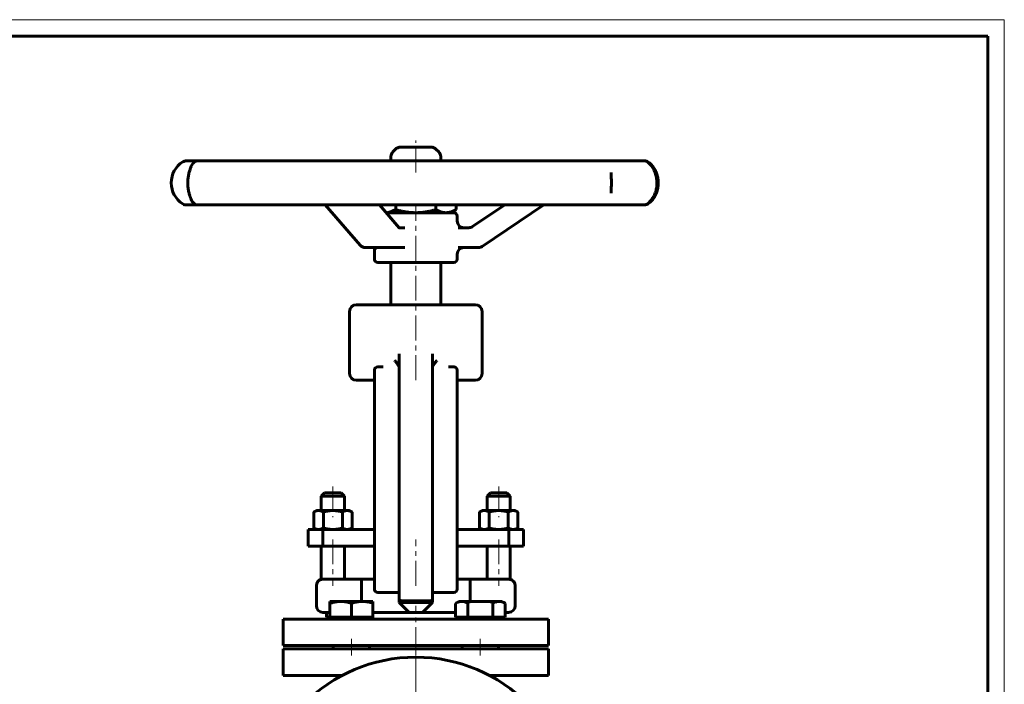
# Model space of a CAD drawing. Header units: millimetres. Extents: x 0 to 594, y 0 to 420.
# Tile 6 of 6: x 297 to 594, y 220 to 420. Entities that reach past the tile are written whole.
import ezdxf

# ---------------------------------------------------------------- set-up
doc = ezdxf.new("R2010")
doc.units = ezdxf.units.MM
for name, pattern in [('K5LT-1', [0]), ('K5LT_AXLED', [12, 7.5, -1.5, 1.5, -1.5]), ('K5LT_BASIC', [0]), ('K5LT_THIN', [0])]:
    doc.linetypes.add(name, pattern=pattern)
doc.layers.add('Системный слой (1)', color=251, linetype='Continuous', true_color=0x6c6c6c)

# ---------------------------------------------------------------- blocks, each defined once
blk = doc.blocks.new('U16')
at = {"layer": 'Системный слой (1)', "color": 143, "linetype": 'K5LT_BASIC', "lineweight": 60, "true_color": 0x33acca}
for p, q in [((376.49, 222.31), (394.3, 222.31)), ((438.67, 222.31), (456.49, 222.31))]:
    blk.add_line(p, q, dxfattribs=at)
blk = doc.blocks.new('U17')
at = {"layer": 'Системный слой (1)', "color": 143, "linetype": 'K5LT_BASIC', "lineweight": 60, "true_color": 0x33acca}
for p, q in [((428.27, 315.27), (428.36, 315.24)), ((428.36, 315.24), (428.46, 315.19)), ((428.46, 315.19), (428.55, 315.14))]:
    blk.add_line(p, q, dxfattribs=at)
blk = doc.blocks.new('U18')
at = {"layer": 'Системный слой (1)', "color": 143, "linetype": 'K5LT_BASIC', "lineweight": 60, "true_color": 0x33acca}
for p, q in [((404.99, 346.81), (409.78, 346.81)), ((409.78, 346.81), (427.99, 346.81))]:
    blk.add_line(p, q, dxfattribs=at)
blk = doc.blocks.new('U19')
at = {"layer": 'Системный слой (1)', "color": 143, "linetype": 'K5LT_BASIC', "lineweight": 60, "true_color": 0x33acca}
for p, q in [((409.78, 361.81), (407.52, 361.81)), ((427.99, 361.81), (409.78, 361.81))]:
    blk.add_line(p, q, dxfattribs=at)
blk = doc.blocks.new('U20')
at = {"layer": 'Системный слой (1)', "color": 143, "linetype": 'K5LT_BASIC', "lineweight": 60, "true_color": 0x33acca}
for p, q in [((428.99, 359.3), (428.99, 360.81)), ((428.99, 347.81), (428.99, 349.3))]:
    blk.add_line(p, q, dxfattribs=at)
blk = doc.blocks.new('U21')
at = {"layer": 'Системный слой (1)', "color": 143, "linetype": 'K5LT_BASIC', "lineweight": 60, "true_color": 0x33acca}
for p, q in [((409.4, 362.24), (410.42, 362.75)), ((407.52, 361.81), (408.45, 361.93)), ((408.45, 361.93), (409.4, 362.24))]:
    blk.add_line(p, q, dxfattribs=at)
blk = doc.blocks.new('U25')
at = {"layer": 'Системный слой (1)', "color": 30, "linetype": 'K5LT_AXLED', "lineweight": 18, "true_color": 0xff8000}
for q in [(416.49, 229.81), (366.99, 180.31), (465.99, 180.31), (416.49, 130.81)]:
    blk.add_line((416.49, 180.31), q, dxfattribs=at)
blk = doc.blocks.new('U26')
at = {"color": 7, "linetype": 'K5LT_THIN', "lineweight": 18, "true_color": 0xffffff}
for p, q in [((0, 420), (594, 420)), ((594, 420), (594, 0))]:
    blk.add_line(p, q, dxfattribs=at)
at = {"color": 143, "linetype": 'K5LT_BASIC', "lineweight": 60, "true_color": 0x33acca}
for p, q in [((20, 415), (589, 415)), ((589, 415), (589, 5))]:
    blk.add_line(p, q, dxfattribs=at)

msp = doc.modelspace()

# ---------------------------------------------------------------- linework, layer by layer
at = {"layer": 'Системный слой (1)', "color": 30, "linetype": 'K5LT_AXLED', "lineweight": 18, "true_color": 0xff8000}
for p, q in [((416.485, 373.912), (416.485, 383.562)), ((416.485, 311.312), (416.485, 363.812)), ((391.485, 279.312), (391.485, 270.012)), ((441.485, 279.312), (441.485, 270.012)), ((391.485, 263.312), (391.485, 249.312)), ((416.485, 249.312), (416.485, 263.312)), ((441.485, 263.312), (441.485, 249.312)), ((416.485, 229.312), (416.485, 243.312)), ((397.04, 233.312), (397.04, 228.312)), ((416.485, 220.312), (416.485, 232.312)), ((435.931, 233.312), (435.931, 228.312))]:
    msp.add_line(p, q, dxfattribs=at)
at = {"layer": 'Системный слой (1)', "color": 143, "linetype": 'K5LT_BASIC', "lineweight": 60, "true_color": 0x33acca}
for p, q in [((410.399, 380.976), (409.571, 380.148)), ((421.157, 381.562), (411.814, 381.562)), ((422.571, 380.976), (423.399, 380.148)), ((347.843, 377.467), (347.286, 377.467)), ((350.938, 377.467), (347.843, 377.467)), ((359.777, 377.467), (350.8, 377.467)), ((368.442, 377.467), (359.777, 377.467)), ((384.702, 377.467), (368.442, 377.467)), ((397.09, 377.467), (384.702, 377.467)), ((416.908, 377.467), (397.09, 377.467)), ((408.985, 377.467), (408.985, 378.734)), ((430.181, 377.467), (416.908, 377.467)), ((423.985, 377.467), (423.985, 378.734)), ((449.018, 377.467), (430.181, 377.467)), ((460.135, 377.467), (449.018, 377.467)), ((473.674, 377.467), (460.135, 377.467)), ((480.089, 377.467), (473.674, 377.467)), ((485.23, 377.467), (480.089, 377.467)), ((485.472, 377.467), (484.198, 377.467)), ((475.42, 373.872), (475.42, 373.892)), ((475.419, 367.722), (475.419, 367.745)), ((347.286, 364.148), (347.843, 364.148)), ((347.843, 364.148), (350.8, 364.148)), ((350.8, 364.148), (359.777, 364.148)), ((351.634, 364.148), (351.7, 364.148)), ((359.777, 364.148), (368.442, 364.148)), ((368.442, 364.148), (384.702, 364.148)), ((384.702, 364.148), (397.09, 364.148)), ((399.735, 351.983), (389.153, 364.148)), ((397.09, 364.148), (416.908, 364.148)), ((411.456, 357.286), (405.487, 364.148)), ((410.423, 364.148), (410.423, 362.75)), ((416.908, 364.148), (430.181, 364.148)), ((422.547, 364.148), (422.547, 362.75)), ((426.985, 361.812), (428.61, 362.75)), ((428.61, 364.148), (428.61, 362.75)), ((430.181, 364.148), (449.018, 364.148)), ((433.617, 357.632), (443.293, 364.148)), ((436.535, 351.637), (455.114, 364.148)), ((449.018, 364.148), (460.135, 364.148)), ((460.135, 364.148), (473.674, 364.148)), ((473.674, 364.148), (480.089, 364.148)), ((480.089, 364.148), (485.23, 364.148)), ((484.198, 364.148), (485.472, 364.148)), ((413.134, 357.296), (411.447, 357.296)), ((432.518, 357.296), (429.294, 357.296)), ((432.518, 357.296), (432.518, 357.296)), ((401.244, 351.296), (410.182, 351.296)), ((403.856, 351.296), (403.985, 351.296)), ((403.985, 347.812), (403.985, 351.296)), ((410.182, 351.296), (413.134, 351.296)), ((429.294, 351.296), (434.334, 351.296)), ((430.378, 351.296), (430.985, 351.296)), ((434.334, 351.296), (435.418, 351.296)), ((408.985, 334.062), (408.985, 346.812)), ((423.985, 334.062), (423.985, 346.812)), ((434.485, 334.062), (398.485, 334.062)), ((396.485, 313.312), (396.485, 332.062)), ((436.485, 313.312), (436.485, 332.062)), ((411.485, 319.254), (411.485, 315.241)), ((411.485, 319.254), (411.485, 311.154)), ((421.485, 311.154), (421.485, 319.254)), ((406.654, 315.312), (404.985, 315.312)), ((427.985, 315.312), (426.316, 315.312)), ((403.985, 314.312), (403.985, 309.553)), ((403.985, 314.312), (403.985, 313.312)), ((428.985, 309.553), (428.985, 314.312)), ((398.485, 311.312), (401.985, 311.312)), ((401.985, 311.312), (403.985, 311.312)), ((403.985, 311.312), (403.985, 305.592)), ((403.985, 309.553), (403.985, 253.071)), ((411.485, 311.154), (411.485, 251.47)), ((421.485, 251.47), (421.485, 311.154)), ((428.985, 311.312), (430.985, 311.312)), ((428.985, 253.071), (428.985, 309.553)), ((430.985, 311.312), (434.485, 311.312)), ((403.985, 266.312), (403.985, 305.592)), ((388.985, 277.312), (387.985, 276.312)), ((387.985, 272.012), (387.985, 276.312)), ((387.985, 276.312), (391.485, 276.312)), ((393.985, 277.312), (388.985, 277.312)), ((391.485, 276.312), (394.985, 276.312)), ((393.985, 277.312), (394.985, 276.312)), ((394.985, 272.012), (394.985, 276.312)), ((438.985, 277.312), (437.985, 276.312)), ((437.985, 276.312), (441.485, 276.312)), ((437.985, 272.012), (437.985, 276.312)), ((443.985, 277.312), (438.985, 277.312)), ((441.485, 276.312), (444.985, 276.312)), ((443.985, 277.312), (444.985, 276.312)), ((444.985, 272.012), (444.985, 276.312)), ((386.485, 272.012), (385.712, 271.566)), ((385.712, 271.566), (385.712, 266.759)), ((386.485, 272.012), (387.155, 272.012)), ((387.155, 272.012), (391.485, 272.012)), ((388.598, 271.566), (388.598, 266.759)), ((391.485, 272.012), (395.815, 272.012)), ((394.372, 271.566), (394.372, 266.759)), ((395.815, 272.012), (396.485, 272.012)), ((396.485, 272.012), (397.259, 271.566)), ((397.259, 271.566), (397.259, 266.759)), ((436.485, 272.012), (435.712, 271.566)), ((435.712, 271.566), (435.712, 266.759)), ((436.485, 272.012), (437.155, 272.012)), ((437.155, 272.012), (441.485, 272.012)), ((438.598, 271.566), (438.598, 266.759)), ((441.485, 272.012), (445.815, 272.012)), ((444.372, 271.566), (444.372, 266.759)), ((445.815, 272.012), (446.485, 272.012)), ((446.485, 272.012), (447.259, 271.566)), ((447.259, 271.566), (447.259, 266.759)), ((383.985, 261.312), (383.985, 266.312)), ((383.985, 266.312), (388.475, 266.312)), ((386.485, 266.312), (385.712, 266.759)), ((388.475, 261.312), (388.475, 266.312)), ((388.475, 266.312), (403.985, 266.312)), ((396.485, 266.312), (397.259, 266.759)), ((428.985, 266.312), (444.495, 266.312)), ((436.485, 266.312), (435.712, 266.759)), ((444.495, 261.312), (444.495, 266.312)), ((444.495, 266.312), (448.985, 266.312)), ((446.485, 266.312), (447.259, 266.759)), ((448.985, 261.312), (448.985, 266.312)), ((383.985, 261.312), (388.475, 261.312)), ((387.985, 251.312), (387.985, 261.312)), ((388.475, 261.312), (403.985, 261.312)), ((394.985, 251.312), (394.985, 261.312)), ((403.985, 251.312), (403.985, 261.312)), ((428.985, 261.312), (444.495, 261.312)), ((437.985, 251.312), (437.985, 261.312)), ((444.495, 261.312), (448.985, 261.312)), ((444.985, 251.312), (444.985, 261.312)), ((403.985, 253.071), (403.985, 248.312)), ((428.985, 248.312), (428.985, 253.071)), ((388.485, 251.312), (387.985, 251.312)), ((400.093, 251.312), (388.485, 251.312)), ((400.093, 251.312), (400.093, 244.612)), ((400.093, 251.312), (403.985, 251.312)), ((411.485, 251.47), (411.485, 245.277)), ((421.485, 245.277), (421.485, 251.47)), ((428.985, 251.312), (432.877, 251.312)), ((432.877, 244.612), (432.877, 251.312)), ((444.485, 251.312), (432.877, 251.312)), ((444.985, 251.312), (444.485, 251.312)), ((386.485, 249.312), (386.485, 249.376)), ((386.485, 243.312), (386.485, 249.312)), ((404.985, 247.312), (411.485, 247.312)), ((421.485, 247.312), (427.985, 247.312)), ((446.485, 249.376), (446.485, 249.312)), ((446.485, 249.312), (446.485, 243.312)), ((390.54, 244.032), (390.54, 244.612)), ((393.79, 244.612), (390.54, 244.612)), ((390.54, 239.912), (390.54, 244.032)), ((400.29, 244.612), (393.79, 244.612)), ((397.04, 239.912), (397.04, 244.032)), ((403.54, 244.612), (400.29, 244.612)), ((403.54, 244.612), (403.54, 244.032)), ((403.54, 239.912), (403.54, 244.032)), ((411.485, 245.277), (411.485, 244.312)), ((411.485, 244.312), (412.485, 244.312)), ((411.485, 244.312), (414.485, 241.312)), ((412.485, 244.75), (420.485, 244.75)), ((420.485, 244.312), (412.485, 244.312)), ((421.485, 244.312), (418.485, 241.312)), ((421.485, 244.312), (420.485, 244.312)), ((421.485, 244.312), (421.485, 245.277)), ((428.425, 244.032), (429.431, 244.612)), ((428.425, 239.912), (428.425, 244.032)), ((430.302, 244.612), (429.431, 244.612)), ((435.931, 244.612), (430.302, 244.612)), ((432.178, 239.912), (432.178, 244.032)), ((441.56, 244.612), (435.931, 244.612)), ((439.683, 239.912), (439.683, 244.032)), ((442.431, 244.612), (441.56, 244.612)), ((443.436, 244.032), (442.431, 244.612)), ((443.436, 239.912), (443.436, 244.032)), ((388.485, 241.312), (390.54, 241.312)), ((389.534, 239.912), (389.534, 241.312)), ((414.485, 241.312), (403.54, 241.312)), ((418.485, 241.312), (414.485, 241.312)), ((428.425, 241.312), (418.485, 241.312)), ((443.436, 241.312), (444.485, 241.312)), ((376.485, 239.312), (456.485, 239.312)), ((376.485, 239.312), (376.485, 231.312)), ((390.54, 239.912), (389.534, 239.912)), ((390.54, 239.312), (390.54, 239.912)), ((393.79, 239.912), (390.54, 239.912)), ((397.04, 239.912), (393.79, 239.912)), ((400.29, 239.912), (397.04, 239.912)), ((403.54, 239.912), (400.29, 239.912)), ((403.54, 239.312), (403.54, 239.912)), ((430.302, 239.912), (428.425, 239.912)), ((429.431, 239.312), (429.431, 239.912)), ((432.178, 239.912), (430.302, 239.912)), ((435.931, 239.912), (432.178, 239.912)), ((439.683, 239.912), (435.931, 239.912)), ((441.56, 239.912), (439.683, 239.912)), ((443.436, 239.912), (441.56, 239.912)), ((442.431, 239.312), (442.431, 239.912)), ((456.485, 239.312), (456.485, 231.312)), ((376.485, 231.312), (456.485, 231.312)), ((376.485, 222.312), (376.485, 230.312)), ((376.485, 230.312), (456.485, 230.312)), ((391.54, 231.312), (391.54, 230.312)), ((402.54, 231.312), (402.54, 230.312)), ((430.431, 231.312), (430.431, 230.312)), ((441.431, 231.312), (441.431, 230.312)), ((456.485, 222.312), (456.485, 230.312))]:
    msp.add_line(p, q, dxfattribs=at)
msp.add_circle((416.485, 180.312), 47.5, dxfattribs=at)
for centre, radius, start, end in [((411.814, 379.562), 2, 90, 135), ((421.157, 379.562), 2, 45, 90), ((347.286, 375.467), 2, 90, 122.09058), ((350.8, 375.467), 2, 90, 156.14068), ((410.985, 378.734), 2, 135, 180), ((421.985, 378.734), 2, 0, 45), ((485.23, 375.467), 2, 52.19791, 90), ((485.472, 375.467), 2, 54.32397, 90), ((350.208, 370.807), 7.5, 122.09058, 237.90942), ((350.8, 366.148), 2, 203.85931, 270), ((347.286, 366.148), 2, 237.90942, 270), ((485.23, 366.148), 2, 270, 307.80081), ((485.472, 366.148), 2, 270, 305.67603), ((427.985, 360.812), 1, 0, 90), ((430.985, 359.296), 2, 180, 270), ((401.244, 353.296), 2, 221.01775, 270), ((430.985, 349.296), 2, 90, 180), ((435.418, 353.296), 2, 270, 303.95348), ((404.985, 347.812), 1, 180, 270), ((427.985, 347.812), 1, 270, 0), ((398.485, 332.062), 2, 90, 180), ((434.485, 332.062), 2, 0, 90), ((404.985, 314.312), 1, 90, 180), ((427.985, 314.312), 1, 0, 90), ((427.985, 314.312), 1, 72.15694, 90), ((398.485, 313.312), 2, 180, 270), ((434.485, 313.312), 2, 270, 0), ((388.485, 249.312), 2, 90, 180), ((388.485, 249.376), 2, 104.47751, 180), ((444.485, 249.312), 2, 0, 90), ((444.485, 249.376), 2, 0, 75.52249), ((404.985, 248.312), 1, 180, 270), ((427.985, 248.312), 1, 270, 0), ((388.485, 243.312), 2, 180, 270), ((444.485, 243.312), 2, 270, 0)]:
    msp.add_arc(centre, radius, start, end, dxfattribs=at)
for centre, major_axis, ratio, start_param, end_param in [((350.8, 375.467), (-1.829, 0.809), 0.9597002, 6.2816618, 6.283165), ((485.23, 375.467), (1.284, 1.534), 0.9163573, 0.0015884, 0.0351503), ((485.472, 375.467), (1.206, 1.596), 0.9046081, 0.0016013, 0.0220907), ((350.8, 366.148), (-1.829, -0.809), 0.9597002, 6.2831717, 6.2846871), ((473.674, 366.148), (0, 2), 0.9872158, 3.1415927, 3.1416405), ((485.23, 366.148), (-1.284, 1.534), 0.9163573, 3.106468, 3.1400079), ((485.472, 366.148), (1.206, -1.596), 0.9046081, 6.2610377, 6.2815786), ((401.244, 353.296), (-1.509, -1.313), 0.6750078, 6.2831386, 6.2831853)]:
    msp.add_ellipse(centre, major_axis=major_axis, ratio=ratio, start_param=start_param, end_param=end_param, dxfattribs=at)
for points, knots in [([(348.972, 365.336), (348.938, 365.413), (348.896, 365.504), (348.792, 365.736), (348.73, 365.876), (348.647, 366.075), (348.628, 366.12), (348.573, 366.255), (348.537, 366.347), (348.489, 366.473), (348.478, 366.502), (348.457, 366.56), (348.446, 366.589), (348.422, 366.655), (348.409, 366.692), (348.37, 366.803), (348.344, 366.88), (348.266, 367.117), (348.215, 367.285), (348.113, 367.647), (348.063, 367.844), (347.973, 368.237), (347.933, 368.433), (347.86, 368.846), (347.827, 369.063), (347.775, 369.488), (347.755, 369.697), (347.726, 370.119), (347.716, 370.332), (347.708, 370.772), (347.71, 370.998), (347.724, 371.447), (347.737, 371.671), (347.773, 372.1), (347.796, 372.305), (347.853, 372.715), (347.887, 372.919), (347.964, 373.328), (348.008, 373.531), (348.104, 373.927), (348.155, 374.119), (348.262, 374.483), (348.317, 374.655), (348.429, 374.98), (348.486, 375.133), (348.605, 375.438), (348.667, 375.587), (348.748, 375.777), (348.773, 375.833), (348.82, 375.939), (348.843, 375.991), (348.871, 376.053), (348.877, 376.066), (348.889, 376.093), (348.895, 376.106), (348.915, 376.15), (348.929, 376.181), (348.951, 376.231), (348.961, 376.252), (348.97, 376.273), (348.971, 376.276), (348.972, 376.278)], [0, 0, 0, 0, 1.3320472, 1.3320472, 2.595968, 2.595968, 2.955584, 2.955584, 3.6179509, 3.6179509, 3.8093056, 3.8093056, 4.0006604, 4.0006604, 4.2306153, 4.2306153, 4.690525, 4.690525, 5.6103444, 5.6103444, 6.586369, 6.586369, 7.4883411, 7.4883411, 8.4217247, 8.4217247, 9.2854806, 9.2854806, 10.1501534, 10.1501534, 11.060172, 11.060172, 11.9685578, 11.9685578, 12.8268143, 12.8268143, 13.7206163, 13.7206163, 14.6686964, 14.6686964, 15.6481649, 15.6481649, 16.6253348, 16.6253348, 17.6155693, 17.6155693, 18.7888887, 18.7888887, 19.3001789, 19.3001789, 19.8481866, 19.8481866, 20.0071454, 20.0071454, 20.1661042, 20.1661042, 20.5855055, 20.5855055, 20.9508036, 20.9508036, 20.9995938, 20.9995938, 20.9995938, 20.9995938]), ([(486.511, 377.002), (486.674, 376.866), (486.845, 376.709), (487.168, 376.376), (487.32, 376.204), (487.614, 375.835), (487.756, 375.641), (488.021, 375.234), (488.145, 375.024), (488.367, 374.599), (488.467, 374.386), (488.651, 373.943), (488.736, 373.714), (488.886, 373.245), (488.952, 373.005), (489.059, 372.535), (489.102, 372.305), (489.168, 371.845), (489.191, 371.614), (489.221, 371.138), (489.227, 370.891), (489.219, 370.399), (489.205, 370.154), (489.159, 369.677), (489.126, 369.446), (489.044, 368.994), (488.994, 368.773), (488.875, 368.325), (488.804, 368.099), (488.645, 367.652), (488.556, 367.431), (488.365, 367.009), (488.263, 366.809), (488.045, 366.42), (487.929, 366.233), (487.679, 365.866), (487.545, 365.688), (487.268, 365.349), (487.124, 365.191), (486.827, 364.889), (486.673, 364.748), (486.522, 364.622), (486.517, 364.617), (486.511, 364.612)], [0, 0, 0, 0, 1.5409727, 1.5409727, 2.8837115, 2.8837115, 4.1472769, 4.1472769, 5.3173543, 5.3173543, 6.3747649, 6.3747649, 7.4101456, 7.4101456, 8.4267072, 8.4267072, 9.3527287, 9.3527287, 10.2568106, 10.2568106, 11.2049783, 11.2049783, 12.1582354, 12.1582354, 13.0740528, 13.0740528, 13.9832931, 13.9832931, 14.9649259, 14.9649259, 15.9931375, 15.9931375, 17.0246387, 17.0246387, 18.1021264, 18.1021264, 19.2975514, 19.2975514, 20.561609, 20.561609, 21.947238, 21.947238, 21.9996053, 21.9996053, 21.9996053, 21.9996053]), ([(486.676, 364.55), (486.854, 364.685), (487.04, 364.84), (487.393, 365.173), (487.561, 365.347), (487.881, 365.718), (488.034, 365.913), (488.32, 366.322), (488.454, 366.533), (488.694, 366.961), (488.802, 367.176), (489, 367.623), (489.091, 367.854), (489.253, 368.328), (489.324, 368.571), (489.441, 369.049), (489.488, 369.286), (489.559, 369.756), (489.584, 369.989), (489.616, 370.471), (489.622, 370.721), (489.613, 371.219), (489.599, 371.467), (489.549, 371.949), (489.515, 372.184), (489.427, 372.641), (489.373, 372.865), (489.246, 373.318), (489.17, 373.546), (489, 373.998), (488.904, 374.221), (488.698, 374.647), (488.588, 374.85), (488.354, 375.241), (488.229, 375.429), (487.959, 375.798), (487.814, 375.977), (487.514, 376.317), (487.358, 376.476), (487.035, 376.778), (486.867, 376.918), (486.697, 377.048), (486.686, 377.056), (486.676, 377.064)], [0, 0, 0, 0, 1.5256995, 1.5256995, 2.8759921, 2.8759921, 4.1335839, 4.1335839, 5.3009702, 5.3009702, 6.357682, 6.357682, 7.3925773, 7.3925773, 8.4092719, 8.4092719, 9.3505961, 9.3505961, 10.2542108, 10.2542108, 11.202811, 11.202811, 12.1563312, 12.1563312, 13.0728621, 13.0728621, 13.9818281, 13.9818281, 14.9628088, 14.9628088, 15.9901318, 15.9901318, 17.0209956, 17.0209956, 18.091055, 18.091055, 19.2815901, 19.2815901, 20.5368977, 20.5368977, 21.909921, 21.909921, 21.99961, 21.99961, 21.99961, 21.99961]), ([(475.42, 373.872), (475.42, 373.855), (475.42, 373.839), (475.42, 373.805), (475.42, 373.787), (475.42, 373.735), (475.421, 373.699), (475.422, 373.589), (475.424, 373.513), (475.429, 373.282), (475.433, 373.119), (475.439, 372.921), (475.44, 372.894), (475.445, 372.714), (475.449, 372.566), (475.458, 372.231), (475.462, 372.046), (475.469, 371.681), (475.472, 371.501), (475.475, 371.13), (475.475, 370.94), (475.475, 370.556), (475.474, 370.362), (475.469, 369.983), (475.466, 369.799), (475.459, 369.441), (475.454, 369.268), (475.447, 368.984), (475.443, 368.872), (475.438, 368.7), (475.437, 368.642), (475.431, 368.425), (475.427, 368.274), (475.423, 368.09), (475.422, 368.048), (475.421, 367.962), (475.42, 367.918), (475.42, 367.863), (475.42, 367.85), (475.42, 367.824), (475.42, 367.812), (475.419, 367.787), (475.419, 367.774), (475.419, 367.756), (475.419, 367.751), (475.419, 367.745)], [0, 0, 0, 0, 0.2644799, 0.2644799, 0.5289598, 0.5289598, 1.0579195, 1.0579195, 2.115839, 2.115839, 4.1123649, 4.1123649, 4.4337726, 4.4337726, 6.119796, 6.119796, 8.0379114, 8.0379114, 9.8262812, 9.8262812, 11.694025, 11.694025, 13.5916132, 13.5916132, 15.4467895, 15.4467895, 17.2680744, 17.2680744, 18.5343935, 18.5343935, 19.2193497, 19.2193497, 21.1130501, 21.1130501, 21.6928391, 21.6928391, 22.3265562, 22.3265562, 22.5204455, 22.5204455, 22.7143347, 22.7143347, 22.908224, 22.908224, 23, 23, 23, 23]), ([(411.456, 357.286), (411.458, 357.284), (411.46, 357.282), (411.464, 357.277), (411.466, 357.274), (411.473, 357.267), (411.477, 357.262), (411.487, 357.252), (411.492, 357.247), (411.501, 357.239), (411.504, 357.237), (411.508, 357.233), (411.509, 357.232), (411.511, 357.231), (411.511, 357.231), (411.512, 357.231), (411.511, 357.231), (411.511, 357.231)], [0, 0, 0, 0, 0.4436772, 0.4436772, 1.109193, 1.109193, 2.4402246, 2.4402246, 4.4402246, 4.4402246, 6.4402246, 6.4402246, 7.6788164, 7.6788164, 8.6104981, 8.6104981, 10, 10, 10, 10]), ([(433.617, 357.632), (433.615, 357.631), (433.613, 357.63), (433.609, 357.627), (433.606, 357.625), (433.598, 357.619), (433.593, 357.616), (433.578, 357.606), (433.568, 357.6), (433.539, 357.582), (433.519, 357.57), (433.462, 357.537), (433.425, 357.517), (433.317, 357.464), (433.245, 357.434), (433.098, 357.382), (433.023, 357.361), (432.872, 357.327), (432.795, 357.314), (432.652, 357.299), (432.585, 357.299), (432.518, 357.296), (432.518, 357.296), (432.518, 357.296)], [0, 0, 0, 0, 0.074225, 0.074225, 0.1979333, 0.1979333, 0.4206082, 0.4206082, 0.8412165, 0.8412165, 1.6576913, 1.6576913, 3.1916267, 3.1916267, 5.9916267, 5.9916267, 8.7916267, 8.7916267, 11.5916267, 11.5916267, 13.9995459, 13.9995459, 14, 14, 14, 14]), ([(404.721, 351.081), (404.713, 351.09), (404.703, 351.1), (404.671, 351.129), (404.649, 351.146), (404.595, 351.182), (404.563, 351.201), (404.495, 351.233), (404.458, 351.248), (404.38, 351.272), (404.341, 351.281), (404.267, 351.293), (404.231, 351.296), (404.196, 351.296)], [0, 0, 0, 0, 0.679098, 0.679098, 1.3561035, 1.3561035, 2.0185181, 2.0185181, 2.6725773, 2.6725773, 3.3132902, 3.3132902, 4, 4, 4, 4]), ([(410.122, 317.243), (410.124, 317.241), (410.125, 317.239), (410.322, 317.012), (410.508, 316.786), (410.835, 316.365), (410.982, 316.166), (411.233, 315.797), (411.339, 315.624), (411.456, 315.382), (411.485, 315.298), (411.485, 315.241)], [-0.00088947, -0.00088947, -0.00088947, -0.00088947, 0, 0, 0.09124934, 0.09124934, 0.17591079, 0.17591079, 0.26116786, 0.26116786, 0.32321815, 0.32321815, 0.32321815, 0.32321815]), ([(421.485, 315.241), (421.485, 315.298), (421.514, 315.382), (421.632, 315.624), (421.738, 315.797), (421.989, 316.166), (422.135, 316.365), (422.462, 316.786), (422.649, 317.012), (422.845, 317.239), (422.847, 317.241), (422.849, 317.243)], [0.00053272, 0.00053272, 0.00053272, 0.00053272, 0.0620807, 0.0620807, 0.14664737, 0.14664737, 0.23062402, 0.23062402, 0.32113419, 0.32113419, 0.32201644, 0.32201644, 0.32201644, 0.32201644]), ([(393.79, 244.612), (393.591, 244.612), (393.206, 244.599), (392.619, 244.538), (392.11, 244.453), (391.602, 244.342), (391.104, 244.211), (390.73, 244.095), (390.54, 244.032)], [0, 0, 0, 0, 1.6283275, 3.1496857, 4.815083, 5.8369152, 7.3769881, 9, 9, 9, 9]), ([(397.04, 244.032), (396.808, 244.109), (396.434, 244.224), (395.907, 244.359), (395.494, 244.447), (395.07, 244.52), (394.615, 244.577), (394.177, 244.607), (393.893, 244.612), (393.79, 244.612)], [0, 0, 0, 0, 2.192924, 3.5182583, 4.9042648, 6.009799, 7.4227334, 9.0585836, 10, 10, 10, 10]), ([(400.29, 244.612), (400.091, 244.612), (399.706, 244.599), (399.119, 244.538), (398.61, 244.453), (398.102, 244.342), (397.604, 244.211), (397.23, 244.095), (397.04, 244.032)], [0, 0, 0, 0, 1.6283275, 3.1496857, 4.815083, 5.8369152, 7.3769881, 9, 9, 9, 9]), ([(403.54, 244.032), (403.308, 244.109), (402.934, 244.224), (402.407, 244.359), (401.994, 244.447), (401.57, 244.52), (401.115, 244.577), (400.677, 244.607), (400.393, 244.612), (400.29, 244.612)], [0, 0, 0, 0, 2.192924, 3.5182583, 4.9042648, 6.009799, 7.4227334, 9.0585836, 10, 10, 10, 10]), ([(411.485, 245.277), (411.485, 245.276), (411.485, 245.275), (411.486, 245.231), (411.496, 245.188), (411.534, 245.106), (411.563, 245.066), (411.659, 244.97), (411.739, 244.917), (411.928, 244.833), (412.032, 244.802), (412.254, 244.761), (412.369, 244.75), (412.485, 244.75)], [-0.33596964, -0.33596964, -0.33596964, -0.33596964, -0.33546114, -0.33546114, -0.30826201, -0.30826201, -0.28145248, -0.28145248, -0.23993613, -0.23993613, -0.20285604, -0.20285604, -0.16773057, -0.16773057, -0.16773057, -0.16773057]), ([(421.485, 245.277), (421.485, 245.276), (421.485, 245.275), (421.485, 245.231), (421.475, 245.188), (421.436, 245.106), (421.408, 245.066), (421.312, 244.97), (421.232, 244.917), (421.042, 244.833), (420.939, 244.802), (420.717, 244.761), (420.602, 244.75), (420.485, 244.75)], [-0.0005085, -0.0005085, -0.0005085, -0.0005085, 0, 0, 0.02719913, 0.02719913, 0.05400866, 0.05400866, 0.09552501, 0.09552501, 0.1326051, 0.1326051, 0.16773057, 0.16773057, 0.16773057, 0.16773057]), ([(430.302, 244.612), (430.186, 244.612), (429.964, 244.599), (429.626, 244.538), (429.332, 244.453), (428.926, 244.3), (428.64, 244.155), (428.425, 244.032)], [0, 0, 0, 0, 1.4474022, 2.7997206, 4.2800738, 5.188369, 8, 8, 8, 8]), ([(432.178, 244.032), (432.044, 244.109), (431.828, 244.224), (431.524, 244.359), (431.286, 244.447), (431.04, 244.52), (430.778, 244.577), (430.525, 244.607), (430.361, 244.612), (430.302, 244.612)], [0, 0, 0, 0, 2.192924, 3.5182583, 4.9042648, 6.009799, 7.4227334, 9.0585836, 10, 10, 10, 10]), ([(441.56, 244.612), (441.445, 244.612), (441.223, 244.599), (440.884, 244.538), (440.59, 244.453), (440.184, 244.3), (439.898, 244.155), (439.683, 244.032)], [0, 0, 0, 0, 1.4474022, 2.7997206, 4.2800738, 5.188369, 8, 8, 8, 8]), ([(443.436, 244.032), (443.302, 244.109), (443.086, 244.224), (442.782, 244.359), (442.544, 244.447), (442.299, 244.52), (442.036, 244.577), (441.783, 244.607), (441.62, 244.612), (441.56, 244.612)], [0, 0, 0, 0, 2.192924, 3.5182583, 4.9042648, 6.009799, 7.4227334, 9.0585836, 10, 10, 10, 10])]:
    msp.add_open_spline(points, degree=3, knots=knots, dxfattribs=at)
for points in [[(410.423, 362.75), (413.672, 361.812), (416.485, 361.812)], [(416.485, 361.812), (419.299, 361.812), (422.547, 362.75)], [(422.547, 362.75), (424.172, 361.812), (425.579, 361.812)], [(425.579, 361.812), (426.985, 361.812), (428.61, 362.75)], [(387.155, 272.012), (386.485, 272.012), (385.712, 271.566)], [(388.598, 271.566), (387.825, 272.012), (387.155, 272.012)], [(391.485, 272.012), (390.146, 272.012), (388.598, 271.566)], [(394.372, 271.566), (392.825, 272.012), (391.485, 272.012)], [(395.815, 272.012), (395.146, 272.012), (394.372, 271.566)], [(397.259, 271.566), (396.485, 272.012), (395.815, 272.012)], [(437.155, 272.012), (436.485, 272.012), (435.712, 271.566)], [(438.598, 271.566), (437.825, 272.012), (437.155, 272.012)], [(441.485, 272.012), (440.146, 272.012), (438.598, 271.566)], [(444.372, 271.566), (442.825, 272.012), (441.485, 272.012)], [(445.815, 272.012), (445.146, 272.012), (444.372, 271.566)], [(447.259, 271.566), (446.485, 272.012), (445.815, 272.012)], [(385.712, 266.759), (386.485, 266.312), (387.155, 266.312)], [(387.155, 266.312), (387.825, 266.312), (388.598, 266.759)], [(388.598, 266.759), (390.146, 266.312), (391.485, 266.312)], [(391.485, 266.312), (392.825, 266.312), (394.372, 266.759)], [(394.372, 266.759), (395.146, 266.312), (395.815, 266.312)], [(395.815, 266.312), (396.485, 266.312), (397.259, 266.759)], [(435.712, 266.759), (436.485, 266.312), (437.155, 266.312)], [(437.155, 266.312), (437.825, 266.312), (438.598, 266.759)], [(438.598, 266.759), (440.146, 266.312), (441.485, 266.312)], [(441.485, 266.312), (442.825, 266.312), (444.372, 266.759)], [(444.372, 266.759), (445.146, 266.312), (445.815, 266.312)], [(445.815, 266.312), (446.485, 266.312), (447.259, 266.759)]]:
    msp.add_rational_spline(points, [1, 1.0379548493, 1], degree=2, dxfattribs=at)
at = {"layer": 'Системный слой (1)', "color": 7, "linetype": 'K5LT-1'}
for points, knots in [([(435.931, 244.612), (435.826, 244.612), (435.616, 244.609), (435.301, 244.596), (434.987, 244.574), (434.594, 244.536), (434.125, 244.474), (433.498, 244.363), (432.848, 244.217), (432.383, 244.091), (432.178, 244.032)], [0, 0, 0, 0, 1.8184641, 3.6369281, 5.4553922, 7.2738563, 10.4656914, 13.6575265, 18.3042162, 22, 22, 22, 22]), ([(439.683, 244.032), (439.604, 244.055), (439.397, 244.113), (438.997, 244.218), (438.44, 244.347), (437.856, 244.456), (437.313, 244.531), (436.93, 244.57), (436.623, 244.592), (436.392, 244.604), (436.161, 244.611), (436.007, 244.612), (435.931, 244.612)], [0, 0, 0, 0, 1.432862, 3.7254411, 7.1643098, 11.3382807, 14.0037105, 16.6691403, 18.0018553, 19.3345702, 20.6672851, 22, 22, 22, 22])]:
    msp.add_open_spline(points, degree=3, knots=knots, dxfattribs=at)

# ---------------------------------------------------------------- block references
msp.add_blockref('U26', (0, 0))
at = {"layer": 'Системный слой (1)'}
for name in ['U21', 'U19', 'U20', 'U18', 'U17', 'U25', 'U16']:
    msp.add_blockref(name, (0, 0), dxfattribs=at)

doc.saveas('drawing.dxf')
